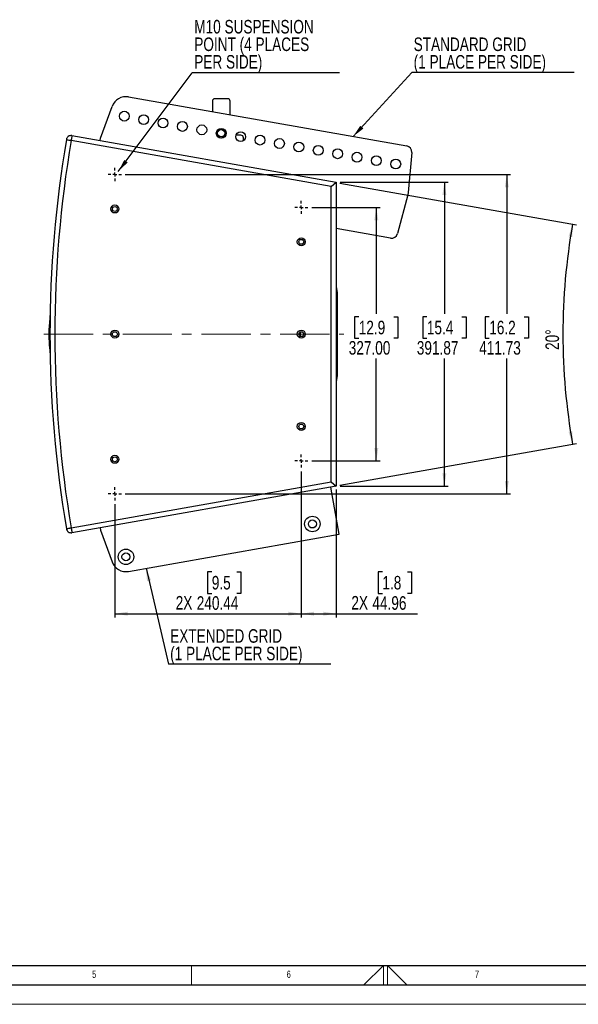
# Model space of a CAD drawing. Header units: millimetres. Extents: x 0 to 594, y 0 to 420.
# Tile 6 of 15: x 208 to 352, y 0 to 254. Entities that reach past the tile are written whole.
import ezdxf

# ---------------------------------------------------------------- set-up
doc = ezdxf.new("R2010")
doc.units = ezdxf.units.MM
doc.linetypes.add('CENTERX2', pattern=[20.32, 12.7, -2.54, 2.54, -2.54])
for name, color, linetype in [('FORMAT', 7, 'Continuous'), ('OUTLINE', 7, 'Continuous'), ('SLD-0', 7, 'Continuous')]:
    doc.layers.add(name, color=color, linetype=linetype)
doc.styles.add('SLDTEXTSTYLE0', font='TXT', dxfattribs={"width": 0.75})
doc.dimstyles.new('SLDDIMSTYLE0', dxfattribs={"dimtxt": 3.5, "dimasz": 3.302, "dimexe": 0, "dimexo": 0.0625, "dimgap": 0.875, "dimtad": 0, "dimtih": 1, "dimtoh": 1, "dimlfac": 5, "dimrnd": 1e-09, "dimzin": 12, "dimdsep": 46, "dimtxsty": 'SLDTEXTSTYLE0', "dimsah": 1, "dimcen": 0.09, "dimadec": 0, "dimazin": 3, "dimtfac": 1, "dimtofl": 0, "dimtmove": 0, "dimatfit": 3, "dimfxl": 1, "dimfrac": 2, "dimtolj": 1, "dimtzin": 12, "dimarcsym": 0})
doc.dimstyles.new('SLDDIMSTYLE1', dxfattribs={"dimtxt": 3.5, "dimasz": 3.302, "dimexe": 0, "dimexo": 0.0625, "dimgap": 0.875, "dimtad": 0, "dimtih": 1, "dimtoh": 1, "dimlfac": 5, "dimrnd": 1e-09, "dimzin": 4, "dimdsep": 46, "dimtxsty": 'SLDTEXTSTYLE0', "dimsah": 1, "dimcen": 0.09, "dimadec": 0, "dimazin": 1, "dimtfac": 1, "dimtofl": 0, "dimtmove": 0, "dimatfit": 3, "dimfxl": 1, "dimfrac": 2, "dimtolj": 1, "dimtzin": 12, "dimarcsym": 0})
doc.dimstyles.new('SLDDIMSTYLE2', dxfattribs={"dimtxt": 3.5, "dimasz": 3.302, "dimexe": 0, "dimexo": 0.0625, "dimgap": 0.875, "dimtad": 1, "dimdec": 4, "dimlfac": 5, "dimzin": 12, "dimdsep": 46, "dimtxsty": 'SLDTEXTSTYLE0', "dimsah": 1, "dimcen": 0.09, "dimazin": 3, "dimtfac": 1, "dimtofl": 0, "dimtmove": 0, "dimatfit": 3, "dimfxl": 1, "dimfrac": 2, "dimtolj": 1, "dimtzin": 12, "dimarcsym": 0})
doc.dimstyles.new('SLDDIMSTYLE3', dxfattribs={"dimtxt": 0.18, "dimasz": 3.302, "dimexe": 0, "dimexo": 0.0625, "dimgap": 0, "dimtad": 0, "dimtih": 1, "dimtoh": 1, "dimdec": 0, "dimrnd": 1e-09, "dimzin": 0, "dimdsep": 46, "dimtxsty": 'Standard', "dimsah": 1, "dimcen": 0.09, "dimadec": 0, "dimazin": 0, "dimtfac": 3.302, "dimtdec": 0, "dimtofl": 0, "dimtmove": 0, "dimatfit": 3, "dimfxl": 1, "dimfrac": 2, "dimtolj": 1, "dimtzin": 0, "dimarcsym": 0})

# ---------------------------------------------------------------- blocks, each defined once
blk = doc.blocks.new('_D_3')
at = {"layer": 'SLD-0', "transparency": 16777216}
for p, q in [((282.99, 205.54), (300.65, 205.54)), ((299.65, 205.54), (299.65, 178.05)), ((295.12, 177.34), (294.06, 177.34)), ((294.06, 177.34), (294.06, 171.79)), ((304.17, 177.34), (305.24, 177.34)), ((305.24, 177.34), (305.24, 171.79)), ((294.06, 171.79), (295.12, 171.79)), ((305.24, 171.79), (304.17, 171.79)), ((299.65, 140.14), (299.65, 166.55)), ((282.99, 140.14), (300.65, 140.14))]:
    blk.add_line(p, q, dxfattribs=at)
for points in [[(299.65, 205.54), (299.14, 202.24), (300.16, 202.24)], [(299.65, 140.14), (300.16, 143.44), (299.14, 143.44)]]:
    blk.add_solid(points, dxfattribs=at)
at = {"layer": 'SLD-0', "transparency": 16777216, "char_height": 3.5, "attachment_point": 1, "style": 'SLDTEXTSTYLE0'}
for s, insert in [('12.9', (295.12, 176.3)), ('327.00', (292.54, 171.06))]:
    blk.add_mtext(s, dxfattribs=dict(at, insert=insert))
blk = doc.blocks.new('_D_4')
at = {"layer": 'SLD-0', "transparency": 16777216}
for p, q in [((234.9, 214.02), (334.3, 214.02)), ((333.3, 214.02), (333.3, 178.05)), ((328.78, 177.34), (327.71, 177.34)), ((327.71, 177.34), (327.71, 171.79)), ((337.83, 177.34), (338.9, 177.34)), ((338.9, 177.34), (338.9, 171.79)), ((327.71, 171.79), (328.78, 171.79)), ((338.9, 171.79), (337.83, 171.79)), ((333.3, 131.67), (333.3, 166.55)), ((234.9, 131.67), (334.3, 131.67))]:
    blk.add_line(p, q, dxfattribs=at)
for points in [[(333.3, 214.02), (332.8, 210.71), (333.81, 210.71)], [(333.3, 131.67), (333.81, 134.97), (332.8, 134.97)]]:
    blk.add_solid(points, dxfattribs=at)
at = {"layer": 'SLD-0', "transparency": 16777216, "char_height": 3.5, "attachment_point": 1, "style": 'SLDTEXTSTYLE0'}
for s, insert in [('16.2', (328.78, 176.3)), ('411.73', (326.19, 171.06))]:
    blk.add_mtext(s, dxfattribs=dict(at, insert=insert))
blk = doc.blocks.new('_D_5')
at = {"layer": 'SLD-0', "transparency": 16777216}
for p, q in [((290.27, 211.77), (351.25, 201.02)), ((290.27, 133.92), (351.25, 144.67))]:
    blk.add_line(p, q, dxfattribs=at)
blk.add_arc((511.04, 172.84), 163.25, 170, 190, dxfattribs=at)
for points in [[(350.27, 201.19), (349.23, 198.02), (350.23, 197.85)], [(350.27, 144.49), (350.23, 147.83), (349.23, 147.67)]]:
    blk.add_solid(points, dxfattribs=at)
at = {"layer": 'SLD-0', "transparency": 16777216, "insert": (343.29, 168.77), "char_height": 3.5, "attachment_point": 1, "rotation": 90.1897, "style": 'SLDTEXTSTYLE0'}
blk.add_mtext('20°', dxfattribs=at)
blk = doc.blocks.new('_D_6')
at = {"layer": 'SLD-0', "transparency": 16777216}
for p, q in [((280.29, 137.44), (280.29, 99.74)), ((289.29, 132.74), (289.29, 99.74)), ((301.22, 111.54), (300.16, 111.54)), ((300.16, 111.54), (300.16, 105.98)), ((307.69, 111.54), (308.75, 111.54)), ((308.75, 111.54), (308.75, 105.98)), ((300.16, 105.98), (301.22, 105.98)), ((308.75, 105.98), (307.69, 105.98)), ((280.29, 100.74), (289.29, 100.74)), ((289.29, 100.74), (310.27, 100.74))]:
    blk.add_line(p, q, dxfattribs=at)
for points in [[(280.29, 100.74), (283.6, 100.24), (283.6, 101.25)], [(289.29, 100.74), (285.98, 101.25), (285.98, 100.24)]]:
    blk.add_solid(points, dxfattribs=at)
at = {"layer": 'SLD-0', "transparency": 16777216, "char_height": 3.5, "attachment_point": 1, "style": 'SLDTEXTSTYLE0'}
for s, insert in [('1.8', (301.22, 110.49)), ('2X', (293.21, 105.31)), ('44.96', (298.64, 105.25))]:
    blk.add_mtext(s, dxfattribs=dict(at, insert=insert))
blk = doc.blocks.new('_D_7')
at = {"layer": 'SLD-0', "transparency": 16777216}
for p, q in [((280.29, 137.44), (280.29, 99.74)), ((232.21, 128.97), (232.21, 99.74)), ((257.21, 111.54), (256.14, 111.54)), ((256.14, 111.54), (256.14, 105.98)), ((263.67, 111.54), (264.74, 111.54)), ((264.74, 111.54), (264.74, 105.98)), ((256.14, 105.98), (257.21, 105.98)), ((264.74, 105.98), (263.67, 105.98)), ((232.21, 100.74), (280.29, 100.74))]:
    blk.add_line(p, q, dxfattribs=at)
for points in [[(232.21, 100.74), (235.51, 100.24), (235.51, 101.25)], [(280.29, 100.74), (276.99, 101.25), (276.99, 100.24)]]:
    blk.add_solid(points, dxfattribs=at)
at = {"layer": 'SLD-0', "transparency": 16777216, "char_height": 3.5, "attachment_point": 1, "style": 'SLDTEXTSTYLE0'}
for s, insert in [('9.5', (257.21, 110.49)), ('2X', (247.9, 105.31)), ('240.44', (253.33, 105.25))]:
    blk.add_mtext(s, dxfattribs=dict(at, insert=insert))
blk = doc.blocks.new('_D_8')
at = {"layer": 'OUTLINE', "transparency": 16777216}
for p, q in [((290.29, 212.03), (318.21, 212.03)), ((317.21, 212.03), (317.21, 178.05)), ((312.69, 177.34), (311.62, 177.34)), ((311.62, 177.34), (311.62, 171.79)), ((321.74, 177.34), (322.8, 177.34)), ((322.8, 177.34), (322.8, 171.79)), ((311.62, 171.79), (312.69, 171.79)), ((322.8, 171.79), (321.74, 171.79)), ((317.21, 133.66), (317.21, 166.55)), ((290.29, 133.66), (318.21, 133.66))]:
    blk.add_line(p, q, dxfattribs=at)
for points in [[(317.21, 212.03), (316.7, 208.73), (317.72, 208.73)], [(317.21, 133.66), (317.72, 136.96), (316.7, 136.96)]]:
    blk.add_solid(points, dxfattribs=at)
at = {"layer": 'OUTLINE', "transparency": 16777216, "char_height": 3.5, "attachment_point": 1, "style": 'SLDTEXTSTYLE0'}
for s, insert in [('15.4', (312.69, 176.3)), ('391.87', (310.1, 171.06))]:
    blk.add_mtext(s, dxfattribs=dict(at, insert=insert))
blk = doc.blocks.new('SW_NOTE_0_2')
at = {"layer": 'OUTLINE', "color": 0}
blk.add_line((37.93, 0), (0, 0), dxfattribs=at)
at = {"layer": 'OUTLINE', "color": 0, "char_height": 3.5, "attachment_point": 1, "style": 'SLDTEXTSTYLE0'}
for s, insert in [('M10 SUSPENSION', (0.5, 13.63)), ('POINT (4 PLACES', (0.5, 9.1)), ('PER SIDE)', (0.5, 4.57))]:
    blk.add_mtext(s, dxfattribs=dict(at, insert=insert))
blk = doc.blocks.new('SW_NOTE_0_3')
at = {"layer": 'OUTLINE', "color": 0}
blk.add_line((41.89, 0), (0, 0), dxfattribs=at)
at = {"layer": 'OUTLINE', "color": 0, "char_height": 3.5, "attachment_point": 1, "style": 'SLDTEXTSTYLE0'}
for s, insert in [('STANDARD GRID', (0.45, 9.05)), ('(1 PLACE PER SIDE)', (0.45, 4.52))]:
    blk.add_mtext(s, dxfattribs=dict(at, insert=insert))
blk = doc.blocks.new('SW_NOTE_0_4')
at = {"layer": 'OUTLINE', "color": 0}
blk.add_line((41.89, 0), (0, 0), dxfattribs=at)
at = {"layer": 'OUTLINE', "color": 0, "char_height": 3.5, "attachment_point": 1, "style": 'SLDTEXTSTYLE0'}
for s, insert in [('EXTENDED GRID', (0.43, 9)), ('(1 PLACE PER SIDE)', (0.43, 4.48))]:
    blk.add_mtext(s, dxfattribs=dict(at, insert=insert))
blk = doc.blocks.new('SW_CENTERMARKSYMBOL_0')
at = {"layer": 'SLD-0', "color": 0}
for p, q in [((-1, 0), (-1.69888, 0)), ((0, 0), (-0.5, 0)), ((0, 1), (0, 1.69888)), ((0, 0), (0, 0.5)), ((0, 0), (0, -0.5)), ((0, 0), (0.5, 0)), ((1, 0), (1.69888, 0)), ((0, -1), (0, -1.69888))]:
    blk.add_line(p, q, dxfattribs=at)
blk = doc.blocks.new('SW_CENTERMARKSYMBOL_1')
at = {"layer": 'SLD-0', "color": 0}
for p, q in [((-1, 0), (-1.69888, 0)), ((0, 0), (-0.5, 0)), ((0, 1), (0, 1.69888)), ((0, 0), (0, 0.5)), ((0, 0), (0, -0.5)), ((0, 0), (0.5, 0)), ((1, 0), (1.69888, 0)), ((0, -1), (0, -1.69888))]:
    blk.add_line(p, q, dxfattribs=at)
blk = doc.blocks.new('SW_CENTERMARKSYMBOL_2')
at = {"layer": 'SLD-0', "color": 0}
for p, q in [((-1, 0), (-1.69888, 0)), ((0, 0), (-0.5, 0)), ((0, 1), (0, 1.69888)), ((0, 0), (0, 0.5)), ((0, 0), (0, -0.5)), ((0, 0), (0.5, 0)), ((1, 0), (1.69888, 0)), ((0, -1), (0, -1.69888))]:
    blk.add_line(p, q, dxfattribs=at)
blk = doc.blocks.new('SW_CENTERMARKSYMBOL_3')
at = {"layer": 'SLD-0', "color": 0}
for p, q in [((-1, 0), (-1.69888, 0)), ((0, 0), (-0.5, 0)), ((0, 1), (0, 1.69888)), ((0, 0), (0, 0.5)), ((0, 0), (0, -0.5)), ((0, 0), (0.5, 0)), ((1, 0), (1.69888, 0)), ((0, -1), (0, -1.69888))]:
    blk.add_line(p, q, dxfattribs=at)

msp = doc.modelspace()

# ---------------------------------------------------------------- linework, layer by layer
at = {"color": 7, "linetype": 'Continuous', "lineweight": 25}
for p, q in [((235.732676, 234.02735), (307.493184, 221.382683)), ((228.505657, 223.372319), (231.491134, 231.577833)), ((257.359227, 232.910542), (257.359227, 230.216611)), ((261.296227, 233.545542), (257.994227, 233.545542)), ((261.931227, 229.410995), (261.931227, 232.910542)), ((221.1341, 224.0463), (289.285808, 212.029315)), ((264.725227, 224.147542), (263.434332, 224.147542)), ((265.360227, 222.7224), (265.360227, 223.512542)), ((288.015808, 210.963659), (220.933392, 222.792099)), ((228.398706, 222.765354), (228.505657, 223.372319)), ((308.797085, 219.683816), (307.897097, 209.383033)), ((288.015808, 210.963659), (289.285808, 212.029315)), ((288.015808, 134.720972), (288.015808, 210.963659)), ((289.285808, 212.029315), (289.285808, 133.655315)), ((307.786903, 208.757667), (305.111875, 198.769657)), ((307.897097, 209.383033), (307.786903, 208.757667)), ((303.30583, 197.618783), (289.285808, 200.089201)), ((289.57771, 182.362821), (289.57771, 182.425735)), ((289.590608, 181.986315), (289.590608, 163.698315)), ((215.294348, 172.859935), (215.375235, 175.260839)), ((215.382307, 175.329354), (215.436962, 175.329347)), ((215.500546, 177.673099), (215.470481, 177.628217)), ((215.277243, 172.842315), (215.2784, 173.218283)), ((215.351932, 169.821829), (215.277243, 172.842315)), ((215.277243, 172.842315), (215.34125, 172.842315)), ((215.279502, 173.3305), (215.294619, 174.286528)), ((215.311418, 174.286531), (215.294348, 172.859935)), ((215.294349, 172.859935), (215.321702, 172.544133)), ((215.437141, 175.174299), (215.340516, 172.842315)), ((215.340516, 172.842315), (215.372335, 169.778689)), ((280.065608, 172.249891), (280.065608, 173.43474)), ((215.373338, 169.709447), (215.358326, 169.709448)), ((215.470481, 168.056413), (215.500235, 168.011996)), ((289.57771, 163.258895), (289.57771, 163.32181)), ((220.933392, 122.892532), (288.015808, 134.720972)), ((288.015808, 134.720972), (289.285808, 133.655315)), ((289.285808, 133.655315), (221.1341, 121.63833)), ((290.079061, 121.233466), (287.932304, 133.416656)), ((228.398706, 122.919276), (228.505657, 122.312312)), ((228.505657, 122.312312), (231.490669, 114.106892)), ((235.732272, 111.657209), (290.079061, 121.233466))]:
    msp.add_line(p, q, dxfattribs=at)
at = {"color": 8, "linetype": 'Continuous', "lineweight": 25}
for p, q in [((215.2784, 173.218283), (215.278231, 173.218283)), ((215.299261, 174.398747), (215.311548, 174.398747)), ((215.485373, 172.842315), (215.492793, 173.291358)), ((215.492824, 172.38308), (215.485373, 172.842315)), ((215.358326, 169.709448), (215.357583, 169.718017))]:
    msp.add_line(p, q, dxfattribs=at)
at = {"color": 7, "linetype": 'Continuous', "lineweight": 18}
for p, q in [((252.000041, 10.000053), (252.000041, 5.000053)), ((296.468637, 5.000053), (301.500041, 10.000053)), ((301.500041, 10.000053), (301.500041, 5.000053)), ((302.500041, 10.000053), (302.500041, 5.000053)), ((307.531446, 5.000053), (302.500041, 10.000053)), ((0.000041, 0.000053), (594.000041, 0.000053))]:
    msp.add_line(p, q, dxfattribs=at)
at = {"color": 7, "linetype": 'Continuous', "lineweight": 25, "flags": 128}
msp.add_lwpolyline([(215.279502, 173.3305), (215.280576, 173.330491), (215.28395, 173.330464), (215.289534, 173.33042), (215.297177, 173.330359), (215.306672, 173.330283), (215.317764, 173.330194), (215.330153, 173.330095), (215.343506, 173.329989)], dxfattribs=at)
at = {"color": 7, "linetype": 'Continuous', "lineweight": 25}
for centre, radius in [((234.630595, 229.063283), 1.27), ((239.633521, 228.181735), 1.27), ((244.636448, 227.300187), 1.27), ((249.639374, 226.418638), 1.27), ((254.6423, 225.53709), 1.27), ((259.645227, 224.655542), 1.27), ((259.645227, 224.655542), 1.22936), ((259.645227, 224.655542), 0.9347), ((264.648153, 223.773994), 1.27), ((269.65108, 222.892446), 1.27), ((274.654006, 222.010898), 1.27), ((279.656933, 221.12935), 1.27), ((284.659859, 220.247802), 1.27), ((289.662786, 219.366254), 1.27), ((294.665712, 218.484706), 1.27), ((299.668638, 217.603158), 1.27), ((304.671565, 216.72161), 1.27), ((232.206079, 205.125715), 1.03124), ((232.206079, 205.125715), 0.635), ((280.294208, 196.652275), 1.03124), ((280.294208, 196.652275), 0.635), ((232.206079, 172.842315), 1.03124), ((232.206079, 172.842315), 0.635), ((280.294208, 172.842315), 1.03124), ((280.294208, 172.842315), 0.635), ((280.294208, 149.032355), 1.03124), ((280.294208, 149.032355), 0.635), ((232.206079, 140.558915), 1.03124), ((232.206079, 140.558915), 0.635), ((283.159239, 123.882844), 1.99644), ((283.159239, 123.882844), 1.03124), ((235.07111, 115.409404), 1.99644), ((235.07111, 115.409404), 1.03124)]:
    msp.add_circle(centre, radius, dxfattribs=at)
for centre, radius, start, end in [((235.071515, 230.275155), 3.81, 80.00669606, 160.00669606), ((257.994227, 232.910542), 0.635, 90, 180), ((261.296227, 232.910542), 0.635, 0, 90), ((220.91704, 222.81529), 1.25, 80, 170.37066442), ((264.725227, 223.512542), 0.635, 0, 90), ((515.457808, 172.842315), 300, 170.37066442, 189.62933558), ((515.457808, 172.842315), 298.73, 170.37452527, 189.62547473), ((307.218141, 219.82177), 1.58496, 355.00669606, 80.00669606), ((303.580873, 199.179696), 1.58496, 260.00669606, 345.00669606), ((276.390106, 172.842315), 61.113811, 175.55616603, 178.54060002), ((276.390106, 172.842315), 61.113811, 179.64751822, 180), ((276.390106, 172.842315), 61.113811, 180, 184.44356733), ((220.91704, 122.86934), 1.25, 189.62933558, 280), ((235.07111, 115.409404), 3.81, 199.99064926, 279.99330394)]:
    msp.add_arc(centre, radius, start, end, dxfattribs=at)
at = {"color": 8, "linetype": 'Continuous', "lineweight": 25}
msp.add_arc((215.444574, 169.713875), 0.086361, 137.4787427, 182.93871664, dxfattribs=at)
at = {"color": 7, "linetype": 'Continuous', "lineweight": 25}
for points, knots in [([(221.1341, 224.0463), (221.132747, 224.037844), (221.130124, 224.021454), (221.108177, 223.884313), (221.067982, 223.633136), (221.015991, 223.308256), (220.973915, 223.045324), (220.952052, 222.908703), (220.940481, 222.836401), (220.934504, 222.799047), (220.93356, 222.793154), (220.933392, 222.792099)], [0, 0, 0, 0, 0.16831846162, 0.32623851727, 0.52871134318, 0.7806128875, 0.88785547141, 0.94291117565, 0.9909933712, 0.99838700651, 1, 1, 1, 1]), ([(219.684652, 223.024382), (219.693071, 223.022816), (219.709389, 223.019779), (219.845932, 222.994372), (220.096013, 222.947842), (220.419478, 222.887671), (220.681266, 222.838983), (220.817294, 222.813687), (220.889282, 222.800301), (220.926473, 222.793385), (220.932341, 222.792294), (220.933392, 222.792099)], [0, 0, 0, 0, 0.1683184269, 0.326238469, 0.5287113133, 0.7806128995, 0.887855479, 0.9429111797, 0.9909933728, 0.9983870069, 1, 1, 1, 1]), ([(289.285535, 185.236039), (289.348453, 184.882994), (289.467336, 184.215933), (289.560008, 183.144782), (289.59068, 182.413265), (289.590609, 181.992511), (289.590608, 181.986315)], [0, 0, 0, 0, 0.3295213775, 0.6226148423, 0.9944432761, 1, 1, 1, 1]), ([(215.375227, 175.260743), (215.376263, 175.257176), (215.378385, 175.249868), (215.392662, 175.239542), (215.413346, 175.230948), (215.430687, 175.227629), (215.439107, 175.226017)], [0, 0, 0, 0, 0.2453972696, 0.5026951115, 0.7585377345, 1, 1, 1, 1]), ([(215.375235, 175.260839), (215.375833, 175.270657), (215.377029, 175.290305), (215.3783, 175.303873), (215.378936, 175.310661)], [0, 0, 0, 0, 0.4997410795, 1, 1, 1, 1]), ([(215.377004, 175.301716), (215.376627, 175.29312), (215.375902, 175.276559), (215.378, 175.259605), (215.379009, 175.25145)], [0, 0, 0, 0, 0.51903369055, 1, 1, 1, 1]), ([(215.382307, 175.329354), (215.382822, 175.31989), (215.383883, 175.300398), (215.397746, 175.273753), (215.419023, 175.252565), (215.437296, 175.245741), (215.446167, 175.242427)], [0, 0, 0, 0, 0.2427492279, 0.5, 0.7572507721, 1, 1, 1, 1]), ([(215.436962, 175.329347), (215.437488, 175.328699), (215.438539, 175.327405), (215.439681, 175.316925), (215.440432, 175.301163), (215.440691, 175.280067), (215.440486, 175.255375), (215.439786, 175.228367), (215.43869, 175.200531), (215.437661, 175.183107), (215.437146, 175.174379)], [0, 0, 0, 0, 0.1251855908, 0.250065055, 0.3750517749, 0.4999988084, 0.624909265, 0.7499146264, 0.8747259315, 1, 1, 1, 1]), ([(215.439675, 175.302366), (215.439605, 175.302407), (215.439395, 175.302529), (215.439937, 175.294887), (215.440171, 175.279808), (215.440029, 175.257912), (215.439383, 175.231734), (215.438356, 175.203286), (215.437508, 175.185376), (215.437081, 175.176363)], [0, 0, 0, 0, 0.0602122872, 0.1795244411, 0.3185634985, 0.4754756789, 0.6451126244, 0.8214110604, 1, 1, 1, 1]), ([(215.485825, 177.651498), (215.479012, 177.639955), (215.465385, 177.616869), (215.461531, 177.590341), (215.459603, 177.577077)], [0, 0, 0, 0, 0.5000113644, 1, 1, 1, 1]), ([(215.287912, 173.256396), (215.285705, 173.252722), (215.278778, 173.241186), (215.277989, 173.227565), (215.277452, 173.218283)], [0, 0, 0, 0, 0.31848292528, 1, 1, 1, 1]), ([(215.278356, 173.226833), (215.278473, 173.234015), (215.278705, 173.248373), (215.279128, 173.286644), (215.279377, 173.315884), (215.279502, 173.3305)], [0, 0, 0, 0, 0.3336056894, 0.6669072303, 1, 1, 1, 1]), ([(215.294619, 174.286528), (215.294961, 174.301313), (215.295645, 174.330885), (215.296373, 174.36678), (215.296754, 174.387626), (215.296753, 174.390492), (215.296753, 174.390626)], [0, 0, 0, 0, 0.3279681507, 0.6560041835, 0.98383362, 1, 1, 1, 1]), ([(215.296119, 174.398746), (215.296644, 174.389313), (215.297686, 174.370557), (215.307507, 174.354549), (215.312389, 174.346592)], [0, 0, 0, 0, 0.502950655, 1, 1, 1, 1]), ([(215.311548, 174.398747), (215.311839, 174.397058), (215.31242, 174.393679), (215.312641, 174.367726), (215.312346, 174.33062), (215.311727, 174.301226), (215.311418, 174.286531)], [0, 0, 0, 0, 0.2500429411, 0.5001447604, 0.7501098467, 1, 1, 1, 1]), ([(215.357583, 169.718017), (215.357132, 169.725211), (215.356228, 169.739602), (215.354143, 169.777916), (215.352669, 169.80719), (215.351932, 169.821829)], [0, 0, 0, 0, 0.3332419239, 0.6665771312, 1, 1, 1, 1]), ([(215.372335, 169.778689), (215.372705, 169.768829), (215.373443, 169.749142), (215.373934, 169.72724), (215.373977, 169.7122), (215.373552, 169.710367), (215.373338, 169.709447)], [0, 0, 0, 0, 0.25030682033, 0.49975164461, 0.74877495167, 1, 1, 1, 1]), ([(215.459605, 168.107552), (215.461532, 168.094289), (215.465387, 168.067762), (215.479013, 168.044677), (215.485826, 168.033134)], [0, 0, 0, 0, 0.49998857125, 1, 1, 1, 1]), ([(289.590608, 163.698315), (289.590609, 163.69212), (289.59068, 163.271366), (289.560008, 162.539849), (289.467336, 161.468698), (289.348453, 160.801636), (289.285535, 160.448592)], [0, 0, 0, 0, 0.0055567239, 0.3773851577, 0.6704786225, 1, 1, 1, 1]), ([(219.684652, 122.660248), (219.693071, 122.661815), (219.709389, 122.664851), (219.845932, 122.690259), (220.096013, 122.736788), (220.419478, 122.796959), (220.681266, 122.845647), (220.817294, 122.870943), (220.889282, 122.88433), (220.926473, 122.891245), (220.932341, 122.892336), (220.933392, 122.892532)], [0, 0, 0, 0, 0.1683184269, 0.326238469, 0.5287113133, 0.7806128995, 0.887855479, 0.9429111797, 0.9909933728, 0.9983870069, 1, 1, 1, 1]), ([(220.933392, 122.892532), (220.93356, 122.891476), (220.934504, 122.885583), (220.940481, 122.84823), (220.952052, 122.775927), (220.973915, 122.639306), (221.015991, 122.376374), (221.067982, 122.051494), (221.108177, 121.800318), (221.130124, 121.663176), (221.132747, 121.646786), (221.1341, 121.63833)], [0, 0, 0, 0, 0.0016129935, 0.0090066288, 0.0570888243, 0.1121445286, 0.2193871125, 0.4712886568, 0.6737614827, 0.8316815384, 1, 1, 1, 1])]:
    msp.add_open_spline(points, degree=3, knots=knots, dxfattribs=at)
at = {"color": 8, "linetype": 'Continuous', "lineweight": 25}
for points, knots in [([(215.378936, 175.310661), (215.379554, 175.316061), (215.380799, 175.326937), (215.381802, 175.328545), (215.382307, 175.329354)], [0, 0, 0, 0, 0.4966030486, 1, 1, 1, 1]), ([(215.460016, 177.577378), (215.467332, 177.578159), (215.481965, 177.579719), (215.584654, 177.595801), (215.636005, 177.603842)], [0, 0, 0, 0, 0.4999441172, 1, 1, 1, 1]), ([(215.497476, 168.102164), (215.472498, 168.105557), (215.447516, 168.10895), (215.46001, 168.107253), (215.460012, 168.107253)], [0, 0, 0, 0, 0.9998335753, 1, 1, 1, 1]), ([(215.485877, 168.034144), (215.48567, 168.034127), (215.485142, 168.034082), (215.487991, 168.034332), (215.49406, 168.034828), (215.505794, 168.035908), (215.520378, 168.03733), (215.534851, 168.038724), (215.549348, 168.040331), (215.567348, 168.042524), (215.590337, 168.045643), (215.612686, 168.048994), (215.628744, 168.051591), (215.637149, 168.053001), (215.63973, 168.053436), (215.640598, 168.053582)], [0, 0, 0, 0, 0.0524709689, 0.1334716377, 0.2500270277, 0.37503467, 0.5000184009, 0.5771574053, 0.6376049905, 0.7336518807, 0.832822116, 0.9201631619, 0.9758910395, 0.9918981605, 1, 1, 1, 1])]:
    msp.add_open_spline(points, degree=3, knots=knots, dxfattribs=at)
at = {"color": 7, "linetype": 'Continuous', "lineweight": 25}
msp.add_open_spline([(215.460027, 172.842315), (215.461897, 172.842315), (215.465637, 172.842315), (215.478794, 172.842315), (215.485373, 172.842315)], degree=3, dxfattribs=at)
at = {"layer": 'FORMAT'}
for p, q in [((20.000041, 10.000053), (584.000041, 10.000053)), ((15.000041, 5.000053), (589.000041, 5.000053))]:
    msp.add_line(p, q, dxfattribs=at)
at = {"layer": 'SLD-0', "linetype": 'CENTERX2', "lineweight": 18}
msp.add_line((213.898098, 172.842315), (291.285808, 172.842315), dxfattribs=at)

# ---------------------------------------------------------------- block references
at = {"layer": 'OUTLINE'}
for name, p in [('SW_NOTE_0_2', (252.185422, 240.259234)), ('SW_NOTE_0_3', (308.835038, 240.309225)), ('SW_NOTE_0_4', (246.047315, 87.75168))]:
    msp.add_blockref(name, p, dxfattribs=at)
at = {"layer": 'SLD-0'}
for name, p in [('SW_CENTERMARKSYMBOL_0', (232.206079, 214.015715)), ('SW_CENTERMARKSYMBOL_1', (280.294208, 205.542275)), ('SW_CENTERMARKSYMBOL_3', (280.294208, 140.142355)), ('SW_CENTERMARKSYMBOL_2', (232.206079, 131.668915))]:
    msp.add_blockref(name, p, dxfattribs=at)

# ---------------------------------------------------------------- texts
at = {"layer": 'FORMAT', "char_height": 1.852083, "attachment_point": 1, "style": 'SLDTEXTSTYLE0'}
for s, insert in [('5', (226.326376, 8.668016)), ('6', (276.532765, 8.668016)), ('7', (325.088048, 8.668016))]:
    msp.add_mtext(s, dxfattribs=dict(at, insert=insert))

# ---------------------------------------------------------------- dimensions: what is measured, and where the dimension line sits
at = {"layer": 'OUTLINE'}
dim = msp.add_linear_dim(base=(317.212412, 133.655315), p1=(289.285808, 212.029315), p2=(289.285808, 133.655315), angle=90, dimstyle='SLDDIMSTYLE0', dxfattribs=at)
dim.commit()
dim.dimension.update_dxf_attribs({"geometry": '_D_8', "text_midpoint": (317.212412, 172.301853), "dimtype": 160})
at = {"layer": 'SLD-0'}
dim = msp.add_angular_dim_2l(base=(347.786714, 172.842315), line1=((289.285808, 133.741555), (233.381213, 123.884067)), line2=((233.381213, 221.800564), (289.285808, 211.943075)), dimstyle='SLDDIMSTYLE2', dxfattribs=at)
dim.commit()
dim.dimension.update_dxf_attribs({"geometry": '_D_5', "text_midpoint": (347.787608, 172.301853), "dimtype": 162})
for base, p1, p2, dimstyle, picture, middle in [((333.303649, 131.668915), (233.904959, 214.015715), (233.904959, 131.668915), 'SLDDIMSTYLE0', '_D_4', (333.303649, 172.301853)), ((299.647425, 140.142355), (281.993088, 205.542275), (281.993088, 140.142355), 'SLDDIMSTYLE1', '_D_3', (299.647425, 172.301853))]:
    dim = msp.add_linear_dim(base=base, p1=p1, p2=p2, angle=90, dimstyle=dimstyle, dxfattribs=at)
    dim.commit()
    dim.dimension.update_dxf_attribs({"geometry": picture, "text_midpoint": middle, "dimtype": 160})
for base, p1, p2, picture, middle in [((280.294208, 106.494954), (232.206079, 129.970035), (280.294208, 138.443475), '_D_7', (257.723309, 106.494954)), ((289.285808, 106.494954), (280.294208, 138.443475), (289.285808, 133.741555), '_D_6', (301.740734, 106.494954))]:
    dim = msp.add_linear_dim(base=base, p1=p1, p2=p2, text='2X<>', dimstyle='SLDDIMSTYLE0', dxfattribs=at)
    dim.commit()
    dim.dimension.update_dxf_attribs({"geometry": picture, "text_midpoint": middle, "dimtype": 160})

# ---------------------------------------------------------------- leaders
at = {"layer": 'OUTLINE'}
for points in [[(233.09801, 214.816823), (252.185422, 240.259234)], [(293.678106, 223.816989), (308.835038, 240.309225)], [(240.256766, 112.454455), (246.047315, 87.75168)]]:
    msp.add_leader(points, dimstyle='SLDDIMSTYLE3', dxfattribs=at)

doc.saveas('drawing.dxf')
